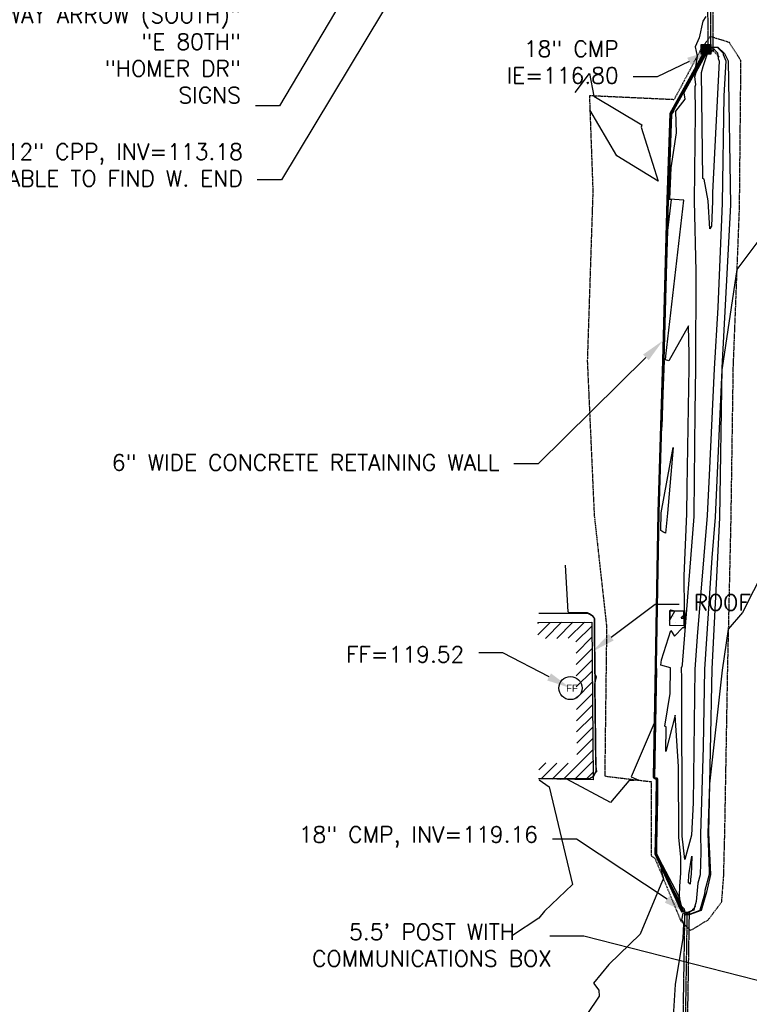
# Model space of a CAD drawing. Header units: feet. Extents: x 351431 to 355879, y 310968 to 329728.
# Tile 33 of 254: x 353086 to 353314, y 314585 to 314891. Entities that reach past the tile are written whole.
import ezdxf

# ---------------------------------------------------------------- set-up
doc = ezdxf.new("R2010")
doc.units = ezdxf.units.FT
doc.header["$MEASUREMENT"] = 0
doc.linetypes.add('D10', pattern=[0.15, 0.1, -0.05])
doc.linetypes.add('D25', pattern=[0.375, 0.25, -0.125])
for name, color, linetype in [('EHIST', 56, 'Continuous'), ('EHYSC', 161, 'Continuous'), ('ELIST', 3, 'Continuous'), ('ELIW', 2, 'Continuous'), ('ELTCH-EG2', 253, 'Continuous'), ('ELTCN-EG2', 251, 'Continuous'), ('ELUDC', 153, 'D10'), ('ELYSC', 2, 'Continuous'), ('ELYSP', 1, 'D25'), ('ELYSS', 2, 'Continuous'), ('ESIP', 41, 'Continuous'), ('ESIST-FFLR', 6, 'Continuous'), ('ESMask', 155, 'Continuous'), ('ESUD-CMP', 13, 'D10'), ('ETFS', 6, 'Continuous'), ('ETIST', 2, 'Continuous'), ('ETIST-FFLR', 4, 'Continuous'), ('ETIW', 14, 'Continuous'), ('ETUD', 4, 'Continuous'), ('ETUT', 3, 'Continuous')]:
    doc.layers.add(name, color=color, linetype=linetype)
doc.styles.add('ANNO-TOPO', font='simplex.shx')
doc.styles.add('L100', font='simplex', dxfattribs={"height": 5})
doc.styles.add('L80', font='simplex', dxfattribs={"height": 4})
doc.dimstyles.get("Standard").update_dxf_attribs({"dimscale": 100, "dimtxt": 0.18, "dimasz": 0.12, "dimexe": 0.09, "dimexo": 0.06, "dimgap": 0.09, "dimtad": 0, "dimtih": 1, "dimtoh": 1, "dimdec": 4, "dimzin": 0, "dimdsep": 46, "dimtxsty": 'L80', "dimcen": 0.09, "dimclrd": 256, "dimclre": 256, "dimadec": 5, "dimazin": 0, "dimtfac": 1, "dimtdec": 4, "dimtofl": 0, "dimtmove": 0, "dimatfit": 3, "dimfxl": 1, "dimtolj": 1, "dimtzin": 0, "dimarcsym": 0})

# ---------------------------------------------------------------- blocks, each defined once
blk = doc.blocks.new('ESIPOST')
blk.add_lwpolyline([(0.03, 0.0299), (0.03, -0.03), (-0.03, -0.03), (-0.03, 0.0299), (0.03, 0.0299)])
at = {"layer": 'ESMask'}
blk.add_solid([(-0.03, -0.03), (-0.03, 0.0299), (0.03, -0.03), (0.03, 0.0299)], dxfattribs=at)
blk = doc.blocks.new('FFLR')
blk.add_circle((0, 0), 0.0722)
blk.add_text('FF', height=0.04464).set_placement((-0.0269, -0.0228))

msp = doc.modelspace()

# ---------------------------------------------------------------- hatches: boundary and pattern name
at = {"layer": 'EHIST'}
h = msp.add_hatch(dxfattribs=at)
h.set_pattern_fill('ANSI31', color=256, scale=20, style=0)
h.paths.add_polyline_path([(353247.67, 314698.55), (353247.64, 314703.55), (353264.51, 314703.68), (353264.92, 314654.55), (353247.92, 314654.82), (353248, 314659.82), (353259.87, 314659.63), (353259.55, 314698.64)])
at = {"layer": 'EHYSC'}
h = msp.add_hatch(dxfattribs=at)
h.set_pattern_fill('AR-CONC', color=256, scale=1.25, style=0)
h.set_pattern_definition([(50, (0, 0), (8.96575228, -0.78440169), [0.9375, -10.3125]), (355, (0, 0), (-1.73439167, 9.40240167), [0.75, -8.25]), (100.4514, (0.747, -0.065), (7.23136727, 8.61799428), [0.79675238, -8.7642764]), (46.1842, (0, 2.5), (13.3405131, -2.06898768), [1.40625, -15.46875]), (96.6356, (1.112, 2.328), (11.68328382, 12.1764734), [1.1951286, -13.1464125]), (351.1842, (0, 2.5), (11.6832743, 12.1764825), [1.125, -12.375]), (21, (1.25, 1.875), (7.46133815, -5.03273613), [0.9375, -10.3125]), (326, (1.25, 1.875), (3.04144165, 9.06437556), [0.75, -8.25]), (71.4514, (1.872, 1.456), (10.50278286, 4.03163121), [0.79675238, -8.7642764]), (37.5, (0, 0), (0.151998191, 4.161173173), [0, -8.15, 0, -8.375, 0, -8.28125]), (7.5, (0, 0), (3.28836922, 4.9301464), [0, -4.775, 0, -7.9625, 0, -3.15625]), (327.5, (-2.7875, 0), (6.672780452, -0.281935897), [0, -3.125, 0, -9.75, 0, -12.9375]), (317.5, (-4.0375, 0), (7.28982712, 1.25131228), [0, -4.0625, 0, -6.475, 0, -9.1875])])
h.paths.add_polyline_path([(353288.82, 314707.08), (353288.72, 314702.68), (353293.27, 314702.58), (353293.25, 314707.13)])

# ---------------------------------------------------------------- linework, layer by layer
at = {"layer": 'ELIST', "flags": 128}
msp.add_lwpolyline([(353247.64, 314703.55), (353264.51, 314703.68), (353264.92, 314654.55), (353247.92, 314654.82)], dxfattribs=at)
at = {"layer": 'ELIW', "flags": 128}
msp.add_lwpolyline([(353299.61, 314881.67), (353288.85, 314862.14), (353287.92, 314835.41), (353286.51, 314785.16), (353285.11, 314737.82), (353284.27, 314690.2), (353283.67, 314655.24), (353284.6, 314654.73), (353284.42, 314639.77), (353284.21, 314631.42), (353292.44, 314613.35), (353292.89, 314613.6), (353284.72, 314631.47), (353285.04, 314654.74), (353284.02, 314655.08), (353284.65, 314690.28), (353285.52, 314737.84), (353286.94, 314785.22), (353288.38, 314835.37), (353289.39, 314861.99), (353300.08, 314881.47)], close=True, dxfattribs=at)
at = {"layer": 'ELTCH-EG2', "flags": 128}
for points, elevation in [([(353300.09, 314892.37), (353299.12, 314890.95), (353297.99, 314885.78), (353296.75, 314882.93), (353297.36, 314880.01), (353296.91, 314877.32), (353296.73, 314876.44), (353290.2, 314864.47), (353288.92, 314862.12), (353288.36, 314843.34), (353288.06, 314835.4), (353286.92, 314796.15), (353286.61, 314785.18), (353286.27, 314773.7), (353285.21, 314737.82), (353284.42, 314695.9), (353284.31, 314690.21), (353283.96, 314672.15), (353276.83, 314655.45), (353279.17, 314654.42), (353276.06, 314654.18), (353270.35, 314647.46), (353256.77, 314654.68), (353254.82, 314654.75), (353262.53, 314654.88)], 119), ([(353296.9, 314871.25), (353296.61, 314873.56), (353297.06, 314875.04), (353297.68, 314876.21), (353300.35, 314881.07), (353300.44, 314881.26), (353300.11, 314882.08), (353301.22, 314882.61), (353301.22, 314882.6), (353301.35, 314882.8), (353303.65, 314882.76), (353303.66, 314882.73), (353305.47, 314880.94), (353305.51, 314880.59), (353306.26, 314878.57), (353305.71, 314867.64), (353305.14, 314834.25), (353303.76, 314801.67), (353302.63, 314782.6), (353301.05, 314749.5), (353300.48, 314736.91), (353297.34, 314699.14), (353296.66, 314688.9), (353296.08, 314647.31), (353295.6, 314637.27), (353293.48, 314629.66), (353292.72, 314637), (353292.6, 314686.77), (353292.45, 314688.82), (353292.5, 314689.63), (353292.73, 314689.78), (353292.78, 314690.41), (353296.39, 314736.6), (353296.4, 314736.86), (353296.4, 314737.07), (353296.42, 314737.37), (353296.75, 314769.23), (353296.98, 314782.78), (353297.07, 314812.89), (353296.55, 314835), (353296.81, 314862.34), (353296.69, 314870.56), (353296.9, 314871.25)], 119), ([(353289.29, 314860.17), (353288.34, 314835.38), (353288.21, 314831.05), (353286.94, 314785.22), (353286.32, 314764.37), (353287.13, 314785.17), (353286.95, 314785.23), (353288.21, 314825.67), (353289.34, 314835.33), (353288.47, 314835.4), (353288.69, 314841.2), (353289.47, 314861.95), (353290.13, 314862.82), (353290.09, 314863.18), (353290.2, 314863.38), (353300.12, 314881.41), (353300.13, 314881.44), (353300.08, 314881.58), (353300.01, 314881.5), (353298.59, 314878.9), (353289.34, 314862), (353289.29, 314860.17)], 121), ([(353299.26, 314876.86), (353300.36, 314880.23), (353300.56, 314880.97), (353300.63, 314881.08), (353301.44, 314882.31), (353302.7, 314882.29), (353302.82, 314881.94), (353303.67, 314881.1), (353303.91, 314879.32), (353304.23, 314878.45), (353302.17, 314837.5), (353302.13, 314834.85), (353301.8, 314827.06), (353301.26, 314826.22), (353300.78, 314834.91), (353299.56, 314841.74), (353299.17, 314841.9), (353298.67, 314874.94), (353299.26, 314876.86)], 118), ([(353301.03, 314881.09), (353301.4, 314881.61), (353301.54, 314881.82), (353301.74, 314881.81), (353301.89, 314881.39), (353301.21, 314881.12), (353301.17, 314880.87), (353300.97, 314880.88), (353301.03, 314881.09)], 117), ([(353259.33, 314868.7), (353263.82, 314874.64), (353265.15, 314867.61), (353280.09, 314858.63), (353279.92, 314857.86), (353285.25, 314841.06), (353272.36, 314848.96), (353263.92, 314863.3)], 118), ([(353265.35, 314656.17), (353265.81, 314657.11), (353266.1, 314656.97), (353265.76, 314659.65), (353265.5, 314684.32), (353265.94, 314686.65), (353265.46, 314687.5), (353265.34, 314704.72), (353265.25, 314704.97), (353264.78, 314705.66), (353263.78, 314706.25), (353263.15, 314706.57), (353257.31, 314706.67), (353257.19, 314706.88), (353256.33, 314721.46)], 119), ([(353318.4, 314720.14), (353311.45, 314706.68), (353307.06, 314701.42), (353305.15, 314688.68), (353301.22, 314653.26), (353300.69, 314637.93), (353301.11, 314625.99), (353301.07, 314625.02), (353299.78, 314620.01), (353299.68, 314618.94), (353298.24, 314613.89), (353298.21, 314613.81), (353294.87, 314612.56), (353294.82, 314612.47), (353293.76, 314612.46), (353293.7, 314612.53), (353293.66, 314612.71), (353293.51, 314612.85), (353293.51, 314612.82), (353292.87, 314613.02), (353292.48, 314610.8), (353292.7, 314610.83), (353293.1, 314609.73), (353292.84, 314605.21), (353290.46, 314590.76), (353289.31, 314572.42)], 121), ([(353288.78, 314707.11), (353288.75, 314704.15), (353290.37, 314707.09), (353289.16, 314707.36), (353288.78, 314707.11)], 121), ([(353284.89, 314655.05), (353284.04, 314655.1), (353284.17, 314655.9), (353284.63, 314689.21), (353284.01, 314655.08), (353284.03, 314655.07), (353284.94, 314654.74), (353284.9, 314651.19), (353284.82, 314648.5), (353284.6, 314631.46), (353290.63, 314617.59), (353292.46, 314613.37), (353293.14, 314613.58), (353292.61, 314614.74), (353291.66, 314618.27), (353286.5, 314627.96), (353284.8, 314631.48), (353284.83, 314634.22), (353285.05, 314648.79), (353285.14, 314654.77), (353284.89, 314655.05)], 121), ([(353248.14, 314654.52), (353251.26, 314652.38), (353258.45, 314621.95), (353249.79, 314613.56), (353248.01, 314611.4), (353239.8, 314606.06)], 119), ([(353295.69, 314630.73), (353295.44, 314624.82), (353295.39, 314624.61), (353295.15, 314621.97), (353294.68, 314622.38), (353294.77, 314624.9), (353295.69, 314630.73)], 119), ([(353293.02, 314613.59), (353292.74, 314614.19), (353292.25, 314616.02), (353289.58, 314621.03), (353287.75, 314624.84), (353292.67, 314613.48), (353293.02, 314613.59)], 122), ([(353292.9, 314613.6), (353292.88, 314613.64), (353292.85, 314613.77), (353292.66, 314614.11), (353292.54, 314614.37), (353292.87, 314613.59), (353292.9, 314613.6)], 123)]:
    msp.add_lwpolyline(points, dxfattribs=dict(at, elevation=elevation))
at = {"layer": 'ELTCN-EG2', "elevation": 120, "flags": 128}
for points in [[(353319.13, 314826.05), (353309.71, 314813.52), (353305.16, 314782.9), (353305.04, 314782.25), (353303, 314736.39), (353301.94, 314723.69), (353299.61, 314689.01), (353299.28, 314664.8), (353298.35, 314637.59), (353298.55, 314631.94), (353298.26, 314624.92), (353297.58, 314622.31), (353297.07, 314616.62), (353296.44, 314614.42), (353296.27, 314613.94), (353294.8, 314613.39), (353294.48, 314612.83), (353294, 314612.82), (353293.67, 314613.2), (353293.41, 314614.26), (353292.59, 314615.04), (353292.6, 314615.02), (353292.47, 314615.29), (353292.06, 314616.81), (353291.85, 314618.48), (353291.97, 314621.36), (353292.25, 314625.39), (353292.26, 314630.52), (353291.64, 314636.52), (353291.59, 314658.64), (353290.45, 314674.66), (353287.59, 314663.39), (353287.66, 314670.96), (353287.3, 314671.21), (353288.91, 314681.44), (353289.02, 314689.38), (353286.01, 314690.25), (353286.21, 314691.94), (353289.13, 314701.02), (353290.34, 314699.26), (353292.92, 314701.97), (353293.42, 314701.97), (353293.64, 314704.32), (353293.64, 314705.66), (353293.55, 314707.19), (353293.38, 314707.5), (353293.35, 314718.12), (353294.11, 314737.37), (353294.19, 314745.65), (353294.83, 314783.05), (353294.84, 314787.18), (353294.63, 314796.04), (353288.56, 314785.08), (353287.5, 314785.43), (353287.54, 314786.53), (353293.22, 314835.13), (353288.85, 314835.51), (353289.21, 314845.22), (353290.89, 314856.19), (353290.69, 314862.85), (353293.57, 314866.63), (353293.33, 314868.64), (353293.94, 314869.8), (353300.23, 314881.24), (353300.29, 314881.35), (353300.07, 314881.88), (353299.8, 314881.59), (353294.4, 314871.68), (353289.13, 314862.06), (353288.82, 314851.75), (353288.2, 314835.39), (353287.57, 314813.6), (353286.78, 314785.2), (353285.89, 314755.52), (353285.37, 314737.83), (353284.98, 314717.16), (353284.48, 314690.24), (353284.09, 314670.26), (353283.82, 314655.18), (353284.42, 314654.84), (353284.71, 314654.73), (353284.58, 314643.62), (353284.35, 314635.21), (353284.3, 314631.43), (353286.21, 314627.03), (353286.05, 314626.65), (353286.84, 314623.65), (353286.54, 314623.18), (353279.62, 314606.44), (353269.85, 314596.98), (353265.05, 314591.16), (353266.71, 314589.02), (353266.79, 314587.06), (353262.95, 314581.34)], [(353286.01, 314732.26), (353286.11, 314737.74), (353289.92, 314758.13), (353288.11, 314737.63), (353287.51, 314731.37), (353286.64, 314731.82), (353286.01, 314732.26)]]:
    msp.add_lwpolyline(points, dxfattribs=at)
at = {"layer": 'ELUDC', "flags": 128}
for points in [[(353301.35, 314911.35), (353301.55, 314881.72)], [(353294.2, 314613.13), (353293.34, 314560.12)]]:
    msp.add_lwpolyline(points, dxfattribs=at)
at = {"layer": 'ELYSC', "flags": 128}
msp.add_lwpolyline([(353247.95, 314706.5), (353263.18, 314706.48), (353264.74, 314705.64), (353265.32, 314704.73), (353265.47, 314684.31), (353265.76, 314657.15), (353265.08, 314655.55), (353263.82, 314654.88), (353247.92, 314654.82)], dxfattribs=at)
msp.add_lwpolyline([(353288.82, 314707.08), (353288.72, 314702.68), (353293.27, 314702.58), (353293.25, 314707.13)], close=True, dxfattribs=at)
at = {"layer": 'ELYSP', "flags": 128}
for points in [[(353310.91, 314878.75), (353307.41, 314884.27), (353301.41, 314886.18), (353298.48, 314882.12), (353290.15, 314866.46), (353263.76, 314867.68), (353264.84, 314838.03), (353263.1, 314785.11), (353265.25, 314737.09), (353269.12, 314702.26), (353268.54, 314655.69), (353283.05, 314653.95), (353283.05, 314630.88), (353284.2, 314630.04), (353292.27, 314610.52)], [(353310.91, 314878.75), (353310.46, 314832.86), (353308.53, 314783.11), (353307.83, 314735.64), (353306.77, 314688.47), (353305.88, 314638.25), (353305.52, 314624.36), (353304.9, 314616.33), (353300.76, 314610.86), (353295.34, 314607.56), (353292.27, 314610.52)]]:
    msp.add_lwpolyline(points, dxfattribs=at)
at = {"layer": 'ELYSS', "flags": 128}
msp.add_lwpolyline([(353301.34, 314882.85), (353303.76, 314882.82), (353305.92, 314880.9), (353306.99, 314878.61), (353307.72, 314833.74), (353305.05, 314782.89), (353304.27, 314736.13), (353301.96, 314689.09), (353300.9, 314637.96), (353301.52, 314625.03), (353300.29, 314619.48), (353298.63, 314613.78), (353294.89, 314612.4), (353293.71, 314612.38)], dxfattribs=at)
at = {"layer": 'ESUD-CMP'}
for p, q in [((353300.81, 314881.71), (353298.82, 314879.7)), ((353302.3, 314881.72), (353304.32, 314879.74)), ((353293.45, 314613.14), (353291.48, 314615.17)), ((353294.95, 314613.12), (353296.98, 314615.09))]:
    msp.add_line(p, q, dxfattribs=at)
at = {"layer": 'ESUD-CMP', "flags": 128}
for points in [[(353302.1, 314911.36), (353302.3, 314881.72), (353300.81, 314881.71), (353300.6, 314911.35)], [(353294.09, 314560.11), (353294.95, 314613.12), (353293.45, 314613.14), (353292.59, 314560.13)]]:
    msp.add_lwpolyline(points, close=True, dxfattribs=at)
at = {"layer": 'ETFS', "linetype": 'ByBlock', "lineweight": -2}
msp.add_line((353167.14, 314864.56), (353159.64, 314864.56), dxfattribs=at)
msp.add_lwpolyline([(353276.91, 315049.43), (353167.14, 314864.56)], dxfattribs=at)
at = {"layer": 'ETIST', "linetype": 'ByBlock', "lineweight": -2}
msp.add_line((353284.26, 314709.29), (353291.76, 314709.29), dxfattribs=at)
msp.add_line((353284.26, 314709.29), (353291.76, 314709.29), dxfattribs=at)
msp.add_lwpolyline([(353270.57, 314698.95), (353284.26, 314709.29)], dxfattribs=at)
msp.add_lwpolyline([(353270.57, 314698.95), (353284.26, 314709.29)], dxfattribs=at)
at = {"layer": 'ETIST'}
msp.add_solid([(353271.32, 314697.96), (353264.58, 314694.43), (353269.82, 314699.95)], dxfattribs=at)
msp.add_solid([(353271.32, 314697.96), (353264.58, 314694.43), (353269.82, 314699.95)], dxfattribs=at)
at = {"layer": 'ETIST-FFLR', "linetype": 'ByBlock', "lineweight": -2}
msp.add_line((353236.77, 314694.12), (353229.27, 314694.12), dxfattribs=at)
msp.add_lwpolyline([(353251.2, 314686.59), (353236.77, 314694.12)], dxfattribs=at)
at = {"layer": 'ETIST-FFLR'}
msp.add_solid([(353251.78, 314687.7), (353257.85, 314683.13), (353250.63, 314685.49)], dxfattribs=at)
at = {"layer": 'ETIW', "linetype": 'ByBlock', "lineweight": -2}
msp.add_line((353247.75, 314752.98), (353240.25, 314752.98), dxfattribs=at)
msp.add_lwpolyline([(353281.35, 314786.14), (353247.75, 314752.98)], dxfattribs=at)
at = {"layer": 'ETIW'}
msp.add_solid([(353280.47, 314787.03), (353286.69, 314791.41), (353282.23, 314785.26)], dxfattribs=at)
at = {"layer": 'ETUD', "linetype": 'ByBlock', "lineweight": -2}
for p, q in [((353284.9, 314873.55), (353277.4, 314873.55)), ((353167.72, 314841.49), (353160.22, 314841.49)), ((353259.73, 314636.08), (353252.23, 314636.08))]:
    msp.add_line(p, q, dxfattribs=at)
for points in [[(353288.52, 315041.96), (353167.72, 314841.49)], [(353294.82, 314878.42), (353284.9, 314873.55)], [(353287.96, 314617.29), (353259.73, 314636.08)]]:
    msp.add_lwpolyline(points, dxfattribs=at)
at = {"layer": 'ETUD'}
for points in [[(353294.27, 314879.54), (353301.55, 314881.72), (353295.37, 314877.29)], [(353288.65, 314618.33), (353294.2, 314613.13), (353287.26, 314616.25)]]:
    msp.add_solid(points, dxfattribs=at)

# ---------------------------------------------------------------- block references
at = {"layer": 'ESIP', "xscale": 50, "yscale": 50, "zscale": 50}
msp.add_blockref('ESIPOST', (353300.07, 314882.16), dxfattribs=at)
at = {"layer": 'ESIST-FFLR', "xscale": 50, "yscale": 50, "zscale": 50}
msp.add_blockref('FFLR', (353257.85, 314683.13), dxfattribs=at)

# ---------------------------------------------------------------- texts
at = {"layer": 'ETFS', "insert": (353155.14, 314903.7), "char_height": 5, "width": 123.5416, "attachment_point": 3, "style": 'ANNO-TOPO'}
msp.add_mtext('"STOP"\\P"ONE WAY ARROW (SOUTH)"\\P"E 80TH"\\P"HOMER DR"\\P SIGNS', dxfattribs=at)
at = {"layer": 'ETIST', "insert": (353296.26, 314712.29), "char_height": 5, "attachment_point": 1, "style": 'ANNO-TOPO'}
msp.add_mtext('ROOF OVERHANG', dxfattribs=at)
msp.add_mtext('ROOF OVERHANG', dxfattribs=at)
at = {"layer": 'ETIST-FFLR', "insert": (353224.77, 314696.12), "char_height": 5, "attachment_point": 3, "style": 'ANNO-TOPO'}
msp.add_mtext('FF=119.52', dxfattribs=at)
at = {"layer": 'ETIW', "insert": (353235.75, 314755.93), "char_height": 5, "attachment_point": 3, "style": 'ANNO-TOPO'}
msp.add_mtext('6" WIDE CONCRETE RETAINING WALL', dxfattribs=at)
at = {"layer": 'ETUD', "char_height": 5, "attachment_point": 3, "style": 'ANNO-TOPO'}
for s, insert in [('18" CMP\\PIE=116.80', (353272.9, 314884.84)), ('12" CPP, INV=113.18\\PUNABLE TO FIND W. END', (353155.72, 314852.77)), ('18" CMP, INV=119.16', (353247.73, 314640))]:
    msp.add_mtext(s, dxfattribs=dict(at, insert=insert))
at = {"layer": 'ETUT', "insert": (353214.69, 314602.98), "char_height": 5, "width": 360.4415, "attachment_point": 5, "style": 'L100'}
msp.add_mtext("5.5' POST WITH\\PCOMMUNICATIONS BOX", dxfattribs=at)

# ---------------------------------------------------------------- leaders
at = {"layer": 'ETUT'}
msp.add_leader([(353377.4, 314576.29), (353261.98, 314605.79), (353251.46, 314605.79)], dimstyle='Standard', override={"dimscale": 50, "dimasz": 0.14, "dimexo": 0.0625, "dimgap": 0.09, "dimtad": 0, "dimpost": "'", "dimtxsty": 'L100'}, dxfattribs=at)

doc.saveas('drawing.dxf')
